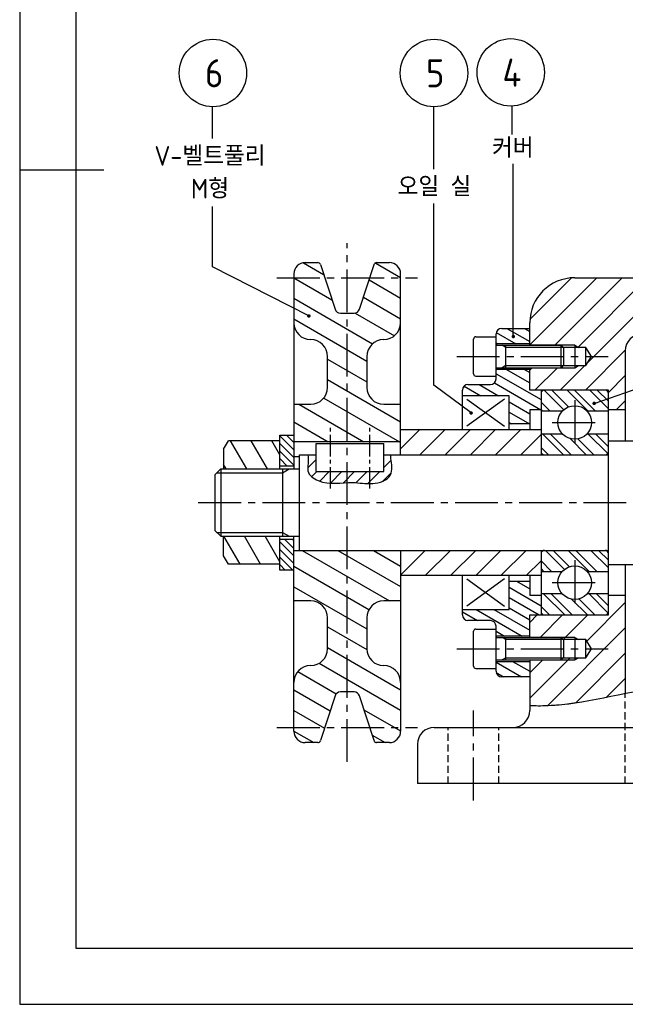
# Model space of a CAD drawing. Header units: millimetres. Extents: x 0 to 420, y 0 to 297.
# Tile 1 of 4: x 0 to 108, y 0 to 175. Entities that reach past the tile are written whole.
import ezdxf
from ezdxf.enums import TextEntityAlignment as Align

# ---------------------------------------------------------------- set-up
doc = ezdxf.new("R2010")
doc.units = ezdxf.units.MM
doc.header["$LTSCALE"] = 0.4
doc.linetypes.add('CENTER2', pattern=[28.575, 19.05, -3.175, 3.175, -3.175])
doc.linetypes.add('HIDDEN2', pattern=[4.7625, 3.175, -1.5875])
for name, color, linetype in [('가는선', 1, 'Continuous'), ('문자', 2, 'Continuous'), ('숨은선', 2, 'HIDDEN2'), ('외형선', 3, 'Continuous'), ('윤곽선', 5, 'Continuous'), ('중심선', 1, 'CENTER2')]:
    doc.layers.add(name, color=color, linetype=linetype)
doc.styles.get("Standard").update_dxf_attribs({"font": 'isocp.shx', "bigfont": 'whgtxt.shx'})
doc.dimstyles.new('ISO-25', dxfattribs={"dimtxt": 2.5, "dimasz": 2.5, "dimexe": 1.25, "dimexo": 0.625, "dimtad": 1, "dimtxsty": 'Standard', "dimcen": 2.5, "dimadec": 0, "dimazin": 0, "dimtfac": 1, "dimtmove": 0, "dimatfit": 3, "dimfxl": 1, "dimarcsym": 0})
pattern_1 = [(45, (-5.793, -15.1847), (-2.245064, 2.245064), [])]

# ---------------------------------------------------------------- blocks, each defined once
blk = doc.blocks.new('*U2')
at = {"layer": '가는선'}
h = blk.add_hatch(dxfattribs=at)
h.set_pattern_fill('ANSI31', color=256, scale=25.4, angle=105.0002, style=0)
h.set_pattern_definition([(150.0002, (-5.793, -15.1847), (-1.58749, -2.74964), [])])
edge = h.paths.add_edge_path()
edge.add_ellipse((59.53, 123.97), major_axis=(0, -1), ratio=1, start_angle=0, end_angle=72)
edge.add_line((60.48, 123.66), (63.07, 131.62))
edge.add_ellipse((63.54, 131.47), major_axis=(-0.476, 0.155), ratio=1, start_angle=288, end_angle=360, ccw=False)
edge.add_line((63.54, 131.97), (65.8, 131.97))
edge.add_ellipse((65.8, 129.97), major_axis=(0, 2), ratio=1, start_angle=270, end_angle=360, ccw=False)
edge.add_line((67.8, 129.97), (67.8, 121.27))
edge.add_ellipse((64.8, 121.27), major_axis=(3, 0), ratio=1, start_angle=270, end_angle=360, ccw=False)
edge.add_ellipse((64.8, 115.27), major_axis=(0, 3), ratio=1, start_angle=0, end_angle=90)
edge.add_line((61.8, 115.27), (61.8, 109.77))
edge.add_ellipse((64.8, 109.77), major_axis=(-3, 0), ratio=1, start_angle=0, end_angle=90)
edge.add_line((64.8, 106.77), (67.8, 106.77))
edge.add_line((67.8, 106.77), (67.8, 102.27))
edge.add_line((67.8, 102.27), (67.8, 100.07))
edge.add_line((67.8, 100.07), (48.8, 100.07))
edge.add_line((48.8, 100.07), (48.8, 101.27))
edge.add_line((48.8, 101.27), (48.8, 106.77))
edge.add_line((48.8, 106.77), (51.8, 106.77))
edge.add_ellipse((51.8, 109.77), major_axis=(0, -3), ratio=1, start_angle=0, end_angle=90)
edge.add_line((54.8, 109.77), (54.8, 115.27))
edge.add_ellipse((51.8, 115.27), major_axis=(3, 0), ratio=1, start_angle=0, end_angle=90)
edge.add_ellipse((51.8, 121.27), major_axis=(0, -3), ratio=1, start_angle=270, end_angle=360, ccw=False)
edge.add_line((48.8, 121.27), (48.8, 129.97))
edge.add_ellipse((50.8, 129.97), major_axis=(-2, 0), ratio=1, start_angle=270, end_angle=360, ccw=False)
edge.add_line((50.8, 131.97), (53.06, 131.97))
edge.add_ellipse((53.06, 131.47), major_axis=(0, 0.5), ratio=1, start_angle=288, end_angle=360, ccw=False)
edge.add_line((53.54, 131.62), (56.13, 123.66))
edge.add_ellipse((57.08, 123.97), major_axis=(-0.951, -0.309), ratio=1, start_angle=0, end_angle=72)
edge.add_line((57.08, 122.97), (59.53, 122.97))
edge = h.paths.add_edge_path()
edge.add_ellipse((59.53, 54.57), major_axis=(0.951, 0.309), ratio=1, start_angle=0, end_angle=72)
edge.add_line((59.53, 55.57), (57.08, 55.57))
edge.add_ellipse((57.08, 54.57), major_axis=(0, 1), ratio=1, start_angle=0, end_angle=72)
edge.add_line((56.13, 54.88), (53.54, 46.91))
edge.add_ellipse((53.06, 47.07), major_axis=(0.476, -0.155), ratio=1, start_angle=288, end_angle=360, ccw=False)
edge.add_line((53.06, 46.57), (50.8, 46.57))
edge.add_ellipse((50.8, 48.57), major_axis=(0, -2), ratio=1, start_angle=270, end_angle=360, ccw=False)
edge.add_line((48.8, 48.57), (48.8, 57.27))
edge.add_ellipse((51.8, 57.27), major_axis=(-3, 0), ratio=1, start_angle=270, end_angle=360, ccw=False)
edge.add_ellipse((51.8, 63.27), major_axis=(0, -3), ratio=1, start_angle=0, end_angle=90)
edge.add_line((54.8, 63.27), (54.8, 68.77))
edge.add_ellipse((51.8, 68.77), major_axis=(3, 0), ratio=1, start_angle=0, end_angle=90)
edge.add_line((51.8, 71.77), (48.8, 71.77))
edge.add_line((48.8, 71.77), (48.8, 77.27))
edge.add_line((48.8, 77.27), (48.8, 80.77))
edge.add_line((48.8, 80.77), (67.8, 80.77))
edge.add_line((67.8, 80.77), (67.8, 76.27))
edge.add_line((67.8, 76.27), (67.8, 71.77))
edge.add_line((67.8, 71.77), (64.8, 71.77))
edge.add_ellipse((64.8, 68.77), major_axis=(0, 3), ratio=1, start_angle=0, end_angle=90)
edge.add_line((61.8, 68.77), (61.8, 63.27))
edge.add_ellipse((64.8, 63.27), major_axis=(-3, 0), ratio=1, start_angle=0, end_angle=90)
edge.add_ellipse((64.8, 57.27), major_axis=(0, 3), ratio=1, start_angle=270, end_angle=360, ccw=False)
edge.add_line((67.8, 57.27), (67.8, 48.57))
edge.add_ellipse((65.8, 48.57), major_axis=(2, 0), ratio=1, start_angle=270, end_angle=360, ccw=False)
edge.add_line((65.8, 46.57), (63.54, 46.57))
edge.add_ellipse((63.54, 47.07), major_axis=(0, -0.5), ratio=1, start_angle=288, end_angle=360, ccw=False)
edge.add_line((63.07, 46.91), (60.48, 54.88))
h = blk.add_hatch(dxfattribs=at)
h.set_pattern_fill('ANSI31', color=256, scale=25.4, style=0)
h.set_pattern_definition(pattern_1)
edge = h.paths.add_edge_path()
edge.add_line((96.37, 117.27), (90.8, 117.27))
edge.add_line((90.8, 117.27), (90.8, 117.52))
edge.add_line((90.8, 117.52), (90.8, 120.27))
edge.add_line((90.8, 120.27), (90.8, 121.27))
edge.add_ellipse((98.8, 121.27), major_axis=(-8, 0), ratio=1, start_angle=270, end_angle=360, ccw=False)
edge.add_line((98.8, 129.27), (128.35, 129.27))
edge.add_line((128.35, 129.27), (128.35, 119.27))
edge.add_line((128.35, 119.27), (110.8, 119.27))
edge.add_ellipse((110.8, 116.27), major_axis=(0, 3), ratio=1, start_angle=0, end_angle=90)
edge.add_line((107.8, 116.27), (107.8, 105.77))
edge.add_line((107.8, 105.77), (104.8, 105.77))
edge.add_line((104.8, 105.77), (104.8, 108.67))
edge.add_line((104.8, 108.67), (104.8, 109.27))
edge.add_line((104.8, 109.27), (104.2, 109.27))
edge.add_line((104.2, 109.27), (93.4, 109.27))
edge.add_line((93.4, 109.27), (92.8, 109.27))
edge.add_line((92.8, 109.27), (90.8, 109.27))
edge.add_line((90.8, 109.27), (90.8, 113.02))
edge.add_line((90.8, 113.02), (90.8, 113.27))
edge.add_line((90.8, 113.27), (96.37, 113.27))
edge.add_line((96.37, 113.27), (96.75, 113.65))
edge.add_line((96.75, 113.65), (100.8, 113.65))
edge.add_line((100.8, 113.65), (101.78, 115.27))
edge.add_line((101.78, 115.27), (100.8, 116.89))
edge.add_line((100.8, 116.89), (96.75, 116.89))
edge.add_line((96.75, 116.89), (96.37, 117.27))
edge = h.paths.add_edge_path()
edge.add_line((96.37, 65.27), (90.8, 65.27))
edge.add_line((90.8, 65.27), (90.8, 65.52))
edge.add_line((90.8, 65.52), (90.8, 69.27))
edge.add_line((90.8, 69.27), (92.8, 69.27))
edge.add_line((92.8, 69.27), (93.4, 69.27))
edge.add_line((93.4, 69.27), (104.2, 69.27))
edge.add_line((104.2, 69.27), (104.8, 69.27))
edge.add_line((104.8, 69.27), (104.8, 69.87))
edge.add_line((104.8, 69.87), (104.8, 72.77))
edge.add_line((104.8, 72.77), (107.8, 72.77))
edge.add_line((107.8, 72.77), (107.8, 55.26))
edge.add_spline(control_points=[(107.8, 55.26), (104.69, 54.66), (101.71, 54), (98.8, 53.58)], knot_values=[6.103661, 6.103661, 6.103661, 6.103661, 7.253187, 7.253187, 7.253187, 7.253187], degree=3, periodic=0)
edge.add_spline(control_points=[(98.8, 53.58), (98.75, 53.57), (98.71, 53.56), (98.52, 53.54), (98.38, 53.52), (97.99, 53.46), (97.75, 53.43), (96.84, 53.32), (96.19, 53.25), (95.24, 53.18), (94.92, 53.15), (94.62, 53.14), (93.9, 53.1), (93.26, 53.08), (92.12, 53.07), (91.65, 53.09), (90.98, 53.11), (90.8, 53.12), (90.8, 53.12)], knot_values=[4.620772, 4.620772, 4.620772, 4.620772, 4.635681, 4.635681, 4.678176, 4.678176, 4.751876, 4.751876, 4.955897, 4.955897, 5.064272, 5.064272, 5.064272, 5.31548, 5.31548, 5.592295, 5.592295, 5.882512, 5.882512, 5.882512, 5.882512], degree=3, periodic=0)
edge.add_line((90.8, 53.12), (90.8, 58.27))
edge.add_line((90.8, 58.27), (90.8, 61.02))
edge.add_line((90.8, 61.02), (90.8, 61.27))
edge.add_line((90.8, 61.27), (96.37, 61.27))
edge.add_line((96.37, 61.27), (96.75, 61.65))
edge.add_line((96.75, 61.65), (100.8, 61.65))
edge.add_line((100.8, 61.65), (101.78, 63.27))
edge.add_line((101.78, 63.27), (100.8, 64.89))
edge.add_line((100.8, 64.89), (96.75, 64.89))
edge.add_line((96.75, 64.89), (96.37, 65.27))
edge = h.paths.add_edge_path()
edge.add_line((165.23, 61.27), (170.8, 61.27))
edge.add_line((170.8, 61.27), (170.8, 61.02))
edge.add_line((170.8, 61.02), (170.8, 58.27))
edge.add_line((170.8, 58.27), (170.8, 54.34))
edge.add_spline(control_points=[(170.8, 54.34), (170.8, 54.34), (170.77, 54.34), (170.53, 54.31), (170.16, 54.28), (169.07, 54.17), (168.38, 54.11), (166.82, 53.96), (165.98, 53.88), (164.63, 53.76), (164.16, 53.72), (163.52, 53.67), (163.35, 53.66), (163.08, 53.64), (162.98, 53.63), (162.85, 53.62), (162.83, 53.62), (162.8, 53.62)], knot_values=[1.696332, 1.696332, 1.696332, 1.696332, 1.825777, 1.825777, 2.141356, 2.141356, 2.444931, 2.444931, 2.726097, 2.726097, 2.870209, 2.870209, 2.92035, 2.92035, 2.951828, 2.951828, 2.9585, 2.9585, 2.9585, 2.9585], degree=3, periodic=0)
edge.add_spline(control_points=[(162.8, 53.62), (159.68, 53.39), (156.75, 53.28), (153.8, 53.31)], knot_values=[0.050313, 0.050313, 0.050313, 0.050313, 0.995829, 0.995829, 0.995829, 0.995829], degree=3, periodic=0)
edge.add_line((153.8, 53.31), (153.8, 72.77))
edge.add_line((153.8, 72.77), (156.8, 72.77))
edge.add_line((156.8, 72.77), (156.8, 69.87))
edge.add_line((156.8, 69.87), (156.8, 69.27))
edge.add_line((156.8, 69.27), (157.4, 69.27))
edge.add_line((157.4, 69.27), (168.2, 69.27))
edge.add_line((168.2, 69.27), (168.8, 69.27))
edge.add_line((168.8, 69.27), (170.8, 69.27))
edge.add_line((170.8, 69.27), (170.8, 65.52))
edge.add_line((170.8, 65.52), (170.8, 65.27))
edge.add_line((170.8, 65.27), (165.23, 65.27))
edge.add_line((165.23, 65.27), (164.85, 64.89))
edge.add_line((164.85, 64.89), (160.8, 64.89))
edge.add_line((160.8, 64.89), (159.83, 63.27))
edge.add_line((159.83, 63.27), (160.8, 61.65))
edge.add_line((160.8, 61.65), (164.85, 61.65))
edge.add_line((164.85, 61.65), (165.23, 61.27))
edge = h.paths.add_edge_path()
edge.add_line((165.23, 113.27), (170.8, 113.27))
edge.add_line((170.8, 113.27), (170.8, 113.02))
edge.add_line((170.8, 113.02), (170.8, 109.27))
edge.add_line((170.8, 109.27), (168.8, 109.27))
edge.add_line((168.8, 109.27), (168.2, 109.27))
edge.add_line((168.2, 109.27), (157.4, 109.27))
edge.add_line((157.4, 109.27), (156.8, 109.27))
edge.add_line((156.8, 109.27), (156.8, 108.67))
edge.add_line((156.8, 108.67), (156.8, 105.77))
edge.add_line((156.8, 105.77), (153.8, 105.77))
edge.add_line((153.8, 105.77), (153.8, 116.27))
edge.add_ellipse((150.8, 116.27), major_axis=(3, 0), ratio=1, start_angle=0, end_angle=90)
edge.add_line((150.8, 119.27), (133.26, 119.27))
edge.add_line((133.26, 119.27), (133.26, 129.27))
edge.add_line((133.26, 129.27), (162.8, 129.27))
edge.add_ellipse((162.8, 121.27), major_axis=(0, 8), ratio=1, start_angle=270, end_angle=360, ccw=False)
edge.add_line((170.8, 121.27), (170.8, 120.27))
edge.add_line((170.8, 120.27), (170.8, 117.52))
edge.add_line((170.8, 117.52), (170.8, 117.27))
edge.add_line((170.8, 117.27), (165.23, 117.27))
edge.add_line((165.23, 117.27), (164.85, 116.89))
edge.add_line((164.85, 116.89), (160.8, 116.89))
edge.add_line((160.8, 116.89), (159.83, 115.27))
edge.add_line((159.83, 115.27), (160.8, 113.65))
edge.add_line((160.8, 113.65), (164.85, 113.65))
edge.add_line((164.85, 113.65), (165.23, 113.27))
h = blk.add_hatch(dxfattribs=at)
h.set_pattern_fill('ANSI31', color=256, scale=0.5, angle=105.0002, style=0)
h.set_pattern_definition([(150.0002, (0, -7.4852), (-0.793744, -1.374819), [])])
edge = h.paths.add_edge_path()
edge.add_line((84.8, 61.02), (84.8, 59.77))
edge.add_line((84.8, 59.77), (84.8, 59.27))
edge.add_ellipse((85.8, 59.27), major_axis=(0, -1), ratio=1, start_angle=270, end_angle=360)
edge.add_line((85.8, 58.27), (90.8, 58.27))
edge.add_line((90.8, 58.27), (90.8, 61.02))
edge.add_line((90.8, 61.02), (84.8, 61.02))
edge = h.paths.add_edge_path()
edge.add_line((84.8, 118.77), (84.8, 117.52))
edge.add_line((84.8, 117.52), (90.8, 117.52))
edge.add_line((90.8, 117.52), (90.8, 120.27))
edge.add_line((90.8, 120.27), (85.8, 120.27))
edge.add_ellipse((85.8, 119.27), major_axis=(-1, 0), ratio=1, start_angle=270, end_angle=360)
edge.add_line((84.8, 119.27), (84.8, 118.77))
edge = h.paths.add_edge_path()
edge.add_line((84.8, 113.02), (84.8, 111.77))
edge.add_line((84.8, 111.77), (84.8, 111.27))
edge.add_ellipse((83.8, 111.27), major_axis=(0, -1), ratio=1, start_angle=0, end_angle=90, ccw=False)
edge.add_line((83.8, 110.27), (79.8, 110.27))
edge.add_ellipse((79.8, 109.27), major_axis=(-1, 0), ratio=1, start_angle=270, end_angle=360)
edge.add_line((78.8, 109.27), (78.8, 108.27))
edge.add_line((78.8, 108.27), (79.4, 108.27))
edge.add_line((79.4, 108.27), (86.8, 108.27))
edge.add_line((86.8, 108.27), (87.1, 108.27))
edge.add_line((87.1, 108.27), (87.1, 107.97))
edge.add_line((87.1, 107.97), (87.1, 104.37))
edge.add_line((87.1, 104.37), (87.1, 103.27))
edge.add_line((87.1, 103.27), (90.8, 103.27))
edge.add_line((90.8, 103.27), (90.8, 105.77))
edge.add_line((90.8, 105.77), (92.8, 105.77))
edge.add_line((92.8, 105.77), (92.8, 108.67))
edge.add_line((92.8, 108.67), (92.8, 109.27))
edge.add_line((92.8, 109.27), (90.8, 109.27))
edge.add_line((90.8, 109.27), (90.8, 113.02))
edge.add_line((90.8, 113.02), (84.8, 113.02))
edge = h.paths.add_edge_path()
edge.add_line((84.8, 66.77), (84.8, 65.52))
edge.add_line((84.8, 65.52), (90.8, 65.52))
edge.add_line((90.8, 65.52), (90.8, 69.27))
edge.add_line((90.8, 69.27), (92.8, 69.27))
edge.add_line((92.8, 69.27), (92.8, 69.87))
edge.add_line((92.8, 69.87), (92.8, 72.77))
edge.add_line((92.8, 72.77), (90.8, 72.77))
edge.add_line((90.8, 72.77), (90.8, 75.27))
edge.add_line((90.8, 75.27), (87.1, 75.27))
edge.add_line((87.1, 75.27), (87.1, 74.17))
edge.add_line((87.1, 74.17), (87.1, 70.57))
edge.add_line((87.1, 70.57), (87.1, 70.27))
edge.add_line((87.1, 70.27), (86.8, 70.27))
edge.add_line((86.8, 70.27), (79.4, 70.27))
edge.add_line((79.4, 70.27), (78.8, 70.27))
edge.add_line((78.8, 70.27), (78.8, 69.27))
edge.add_ellipse((79.8, 69.27), major_axis=(0, -1), ratio=1, start_angle=270, end_angle=360)
edge.add_line((79.8, 68.27), (83.8, 68.27))
edge.add_ellipse((83.8, 67.27), major_axis=(1, 0), ratio=1, start_angle=0, end_angle=90, ccw=False)
edge.add_line((84.8, 67.27), (84.8, 66.77))
h = blk.add_hatch(dxfattribs=at)
h.set_pattern_fill('ANSI32', color=256, scale=0.3, angle=90)
h.set_pattern_definition([(135, (0, -7.4852), (-2.02056, -2.02056), []), (135, (8e-17, -6.138), (-2.02056, -2.02056), [])])
h.paths.add_polyline_path([(101.03, 105.52), (104.8, 105.52), (104.8, 108.67, 0.414214), (104.2, 109.27), (93.4, 109.27, 0.414214), (92.8, 108.67), (92.8, 105.52), (96.58, 105.52, -0.445148)])
h.paths.add_polyline_path([(96.58, 101.52), (92.8, 101.52), (92.8, 98.37, 0.414214), (93.4, 97.77), (104.2, 97.77, 0.414214), (104.8, 98.37), (104.8, 101.52), (101.03, 101.52, -0.445148)])
h.paths.add_polyline_path([(93.4, 80.77, 0.414214), (92.8, 80.17), (92.8, 77.02), (96.58, 77.02, -0.445148), (101.03, 77.02), (104.8, 77.02), (104.8, 80.17, 0.414214), (104.2, 80.77)])
h.paths.add_polyline_path([(101.03, 73.02, -0.445148), (96.58, 73.02), (92.8, 73.02), (92.8, 69.87, 0.414214), (93.4, 69.27), (104.2, 69.27, 0.414214), (104.8, 69.87), (104.8, 73.02)])
h = blk.add_hatch(dxfattribs=at)
h.set_pattern_fill('ANSI31', color=256, scale=25.4, style=0)
h.set_pattern_definition(pattern_1)
h.paths.add_polyline_path([(92.8, 77.02), (92.8, 76.27), (67.8, 76.27), (67.8, 80.77), (92.8, 80.77), (92.8, 80.17)])
h.paths.add_polyline_path([(67.8, 100.07), (67.8, 102.27), (92.8, 102.27), (92.8, 101.52), (92.8, 98.37), (92.8, 97.77), (67.8, 97.77)])
h = blk.add_hatch(dxfattribs=at)
h.set_pattern_fill('ANSI31', color=256, scale=25.4, angle=75.0002, style=0)
h.set_pattern_definition([(120.0002, (-5.793, -15.1847), (-2.749626, -1.58751), [])])
h.paths.add_polyline_path([(36.3, 83.27), (46.3, 83.27), (46.3, 83.27), (46.3, 82.77), (46.3, 78.3), (37.15, 78.3), (36.3, 79.77), (36.3, 83.27)])
h.paths.add_polyline_path([(46.3, 95.27), (36.3, 95.27), (36.3, 95.27), (36.3, 98.77), (37.15, 100.24), (46.3, 100.24), (46.3, 95.77), (46.3, 95.27)])
h = blk.add_hatch(dxfattribs=at)
h.set_pattern_fill('ANSI31', color=256, scale=0.3, angle=90.0002, style=0)
h.set_pattern_definition([(135.0002, (0, -7.4852), (-0.673517, -0.673522), [])])
h.paths.add_polyline_path([(48.8, 77.27), (46.3, 77.27), (46.3, 78.3), (46.3, 82.77), (48.8, 82.77), (48.8, 80.77)])
h.paths.add_polyline_path([(46.3, 101.27), (48.8, 101.27), (48.8, 100.07), (48.8, 95.77), (46.3, 95.77), (46.3, 100.24)])
h = blk.add_hatch(dxfattribs=at)
h.set_pattern_fill('ANSI31', color=256, scale=0.5)
h.set_pattern_definition([(45, (0, -7.4852), (-1.122532, 1.122532), [])])
edge = h.paths.add_edge_path()
edge.add_spline(control_points=[(51.31, 97.77), (51.35, 97.26), (51.41, 96.31), (51.05, 94.44), (54.31, 92.07), (58.49, 93.25), (62.68, 92.31), (66.01, 93.37), (66.35, 95.65), (66.07, 96.81), (66.06, 97.55), (66.06, 97.77)], knot_values=[0, 0, 0, 0, 1.539192, 2.870312, 5.367946, 11.533611, 15.094292, 18.605045, 19.993255, 21.550675, 22.204287, 22.204287, 22.204287, 22.204287], degree=3, periodic=0)
edge.add_line((66.06, 97.77), (64.8, 97.77))
edge.add_line((64.8, 97.77), (64.8, 94.77))
edge.add_line((64.8, 94.77), (52.8, 94.77))
edge.add_line((52.8, 94.77), (52.8, 97.77))
edge.add_line((52.8, 97.77), (51.31, 97.77))
for points in [[(34.35, 154.06), (34.35, 159.7)], [(73.7, 148.6), (73.7, 159.7)], [(87.65, 154.74), (87.65, 159.81)]]:
    blk.add_lwpolyline(points)
at = {"layer": 'Defpoints'}
blk.add_lwpolyline([(0, 0), (420, 0), (420, 297), (0, 297)], close=True, dxfattribs=at)
at = {"layer": '가는선'}
for p, q in [((86.55, 116.89), (85.9, 117.27)), ((96.75, 116.89), (86.55, 116.89)), ((98.8, 117.27), (90.8, 117.27)), ((98.8, 117.27), (99.46, 116.89)), ((86.55, 113.65), (85.9, 113.27)), ((86.55, 113.65), (96.75, 113.65)), ((90.8, 113.27), (98.8, 113.27)), ((98.8, 113.27), (99.46, 113.65)), ((46.8, 94.59), (47.98, 95.27)), ((35.13, 94.59), (46.8, 94.59)), ((35.13, 83.94), (46.8, 83.94)), ((46.8, 83.94), (47.98, 83.27)), ((86.55, 64.89), (85.9, 65.27)), ((96.75, 64.89), (86.55, 64.89)), ((98.8, 65.27), (90.8, 65.27)), ((98.8, 65.27), (99.46, 64.89)), ((86.55, 61.65), (85.9, 61.27)), ((86.55, 61.65), (96.75, 61.65)), ((98.8, 61.27), (99.46, 61.65)), ((90.8, 61.27), (98.8, 61.27))]:
    blk.add_line(p, q, dxfattribs=at)
for points, knots in [([(51.31, 97.77), (51.35, 97.26), (51.41, 96.31), (51.05, 94.44), (54.31, 92.07), (58.49, 93.25), (62.68, 92.31), (66.01, 93.37), (66.35, 95.65), (66.07, 96.81), (66.06, 97.55), (66.06, 97.77)], [0, 0, 0, 0, 1.539192, 2.870312, 5.367946, 11.533611, 15.094292, 18.605045, 19.993255, 21.550675, 22.204287, 22.204287, 22.204287, 22.204287]), ([(170.8, 54.34), (170.8, 54.34), (170.77, 54.34), (170.53, 54.31), (170.16, 54.28), (169.07, 54.17), (168.38, 54.11), (166.82, 53.96), (165.98, 53.88), (164.63, 53.76), (164.16, 53.72), (163.52, 53.67), (163.35, 53.66), (163.08, 53.64), (162.98, 53.63), (162.85, 53.62), (162.83, 53.62), (162.8, 53.62), (156.79, 53.18), (151.48, 53.16), (136.28, 54.79), (129.27, 56.86), (112.6, 56.75), (105.5, 54.56), (98.8, 53.58), (98.75, 53.57), (98.71, 53.56), (98.52, 53.54), (98.38, 53.52), (97.99, 53.46), (97.75, 53.43), (96.84, 53.32), (96.19, 53.25), (95.24, 53.18), (94.92, 53.15), (94.62, 53.14), (93.9, 53.1), (93.26, 53.08), (92.12, 53.07), (91.65, 53.09), (90.98, 53.11), (90.8, 53.12), (90.8, 53.12)], [0, 0, 0, 0, 0.129445, 0.129445, 0.445024, 0.445024, 0.7486, 0.7486, 1.029765, 1.029765, 1.173877, 1.173877, 1.224018, 1.224018, 1.255496, 1.255496, 1.262168, 1.262168, 1.262168, 3.083883, 3.083883, 5.815756, 5.815756, 8.465043, 8.465043, 8.465043, 8.479952, 8.479952, 8.522447, 8.522447, 8.596147, 8.596147, 8.800168, 8.800168, 8.908543, 8.908543, 8.908543, 9.159751, 9.159751, 9.436566, 9.436566, 9.726783, 9.726783, 9.726783, 9.726783])]:
    blk.add_open_spline(points, degree=3, knots=knots, dxfattribs=at)
at = {"layer": '숨은선'}
for p, q in [((107.8, 39.27), (107.8, 55.26)), ((76.3, 39.27), (76.3, 49.27)), ((85.3, 39.27), (85.3, 49.27))]:
    blk.add_line(p, q, dxfattribs=at)
at = {"layer": '외형선'}
for p, q in [((0, 148.5), (15, 148.5)), ((50.8, 131.97), (53.06, 131.97)), ((53.54, 131.62), (56.13, 123.66)), ((60.48, 123.66), (63.07, 131.62)), ((63.54, 131.97), (65.8, 131.97)), ((48.8, 129.97), (48.8, 95.27)), ((67.8, 97.77), (67.8, 129.97)), ((98.8, 129.27), (162.8, 129.27)), ((57.08, 122.97), (59.53, 122.97)), ((90.8, 117.27), (90.8, 121.27)), ((84.8, 111.27), (84.8, 119.27)), ((85.8, 120.27), (90.8, 120.27)), ((80.8, 112.17), (80.8, 118.37)), ((81.2, 118.77), (84.8, 118.77)), ((90.8, 117.52), (84.8, 117.52)), ((84.9, 117.27), (96.37, 117.27)), ((86.55, 113.27), (86.55, 117.27)), ((96.37, 113.27), (96.37, 117.27)), ((96.8, 116.84), (96.37, 117.27)), ((100.8, 116.89), (96.75, 116.89)), ((96.8, 116.84), (96.8, 113.7)), ((98.8, 117.27), (98.8, 113.27)), ((101.78, 115.27), (100.8, 116.89)), ((100.8, 113.65), (100.8, 116.89)), ((107.8, 116.27), (107.8, 100.27)), ((54.8, 109.77), (54.8, 115.27)), ((61.8, 115.27), (61.8, 109.77)), ((100.8, 113.65), (101.78, 115.27)), ((84.8, 113.02), (90.8, 113.02)), ((84.9, 113.27), (96.37, 113.27)), ((90.8, 109.27), (90.8, 113.27)), ((96.8, 113.7), (96.37, 113.27)), ((96.75, 113.65), (100.8, 113.65)), ((81.2, 111.77), (84.8, 111.77)), ((78.8, 102.27), (78.8, 109.27)), ((79.8, 110.27), (83.8, 110.27)), ((104.8, 109.27), (90.8, 109.27)), ((92.8, 109.27), (92.8, 97.77)), ((104.8, 69.27), (104.8, 109.27)), ((87.1, 108.27), (78.8, 108.27)), ((86.29, 107.68), (79.61, 102.85)), ((79.61, 107.68), (86.29, 102.85)), ((87.1, 102.27), (87.1, 108.27)), ((48.8, 106.77), (51.8, 106.77)), ((64.8, 106.77), (67.8, 106.77)), ((92.8, 105.77), (90.8, 105.77)), ((90.8, 105.77), (90.8, 102.27)), ((96.58, 105.52), (92.8, 105.52)), ((104.8, 105.52), (101.03, 105.52)), ((107.8, 105.77), (104.8, 105.77)), ((67.8, 102.27), (92.8, 102.27)), ((90.8, 103.27), (87.1, 103.27)), ((36.3, 98.77), (37.15, 100.24)), ((46.3, 100.24), (37.15, 100.24)), ((46.3, 101.27), (48.8, 101.27)), ((46.3, 95.27), (46.3, 101.27)), ((67.8, 100.07), (48.8, 100.07)), ((92.8, 101.52), (96.58, 101.52)), ((101.03, 101.52), (104.8, 101.52)), ((104.8, 100.27), (156.8, 100.27)), ((36.3, 98.77), (36.3, 95.27)), ((52.8, 99.77), (64.8, 99.77)), ((52.8, 94.77), (52.8, 99.77)), ((64.8, 94.77), (64.8, 99.77)), ((49.8, 97.39), (48.8, 97.39)), ((49.8, 80.77), (49.8, 97.77)), ((49.8, 97.77), (52.8, 97.77)), ((64.8, 97.77), (104.8, 97.77)), ((34.8, 94.27), (35.8, 95.27)), ((35.8, 95.27), (35.8, 83.27)), ((35.8, 95.27), (49.8, 95.27)), ((36.3, 95.27), (36.3, 95.27)), ((48.8, 95.77), (46.3, 95.77)), ((46.3, 95.27), (46.3, 95.27)), ((46.8, 95.27), (46.8, 83.27)), ((52.8, 94.77), (64.8, 94.77)), ((34.8, 84.27), (34.8, 94.27)), ((34.8, 84.27), (35.8, 83.27)), ((35.8, 83.27), (49.8, 83.27)), ((36.3, 83.27), (36.3, 83.27)), ((36.3, 79.77), (36.3, 83.27)), ((46.3, 77.27), (46.3, 83.27)), ((46.3, 83.27), (46.3, 83.27)), ((46.3, 82.77), (48.8, 82.77)), ((48.8, 48.57), (48.8, 83.27)), ((48.8, 80.77), (104.8, 80.77)), ((67.8, 80.77), (67.8, 48.57)), ((92.8, 80.77), (92.8, 69.27)), ((37.15, 78.3), (36.3, 79.77)), ((46.3, 78.3), (37.15, 78.3)), ((48.8, 77.27), (46.3, 77.27)), ((104.8, 78.27), (156.8, 78.27)), ((107.8, 78.27), (107.8, 55.26)), ((92.8, 76.27), (67.8, 76.27)), ((78.8, 69.27), (78.8, 76.27)), ((86.29, 75.68), (79.61, 70.85)), ((79.61, 75.68), (86.29, 70.85)), ((87.1, 70.27), (87.1, 76.27)), ((90.8, 76.27), (90.8, 72.77)), ((92.8, 77.02), (96.58, 77.02)), ((101.03, 77.02), (104.8, 77.02)), ((87.1, 75.27), (90.8, 75.27)), ((90.8, 72.77), (92.8, 72.77)), ((96.58, 73.02), (92.8, 73.02)), ((104.8, 73.02), (101.03, 73.02)), ((104.8, 72.77), (107.8, 72.77)), ((51.8, 71.77), (48.8, 71.77)), ((67.8, 71.77), (64.8, 71.77)), ((78.8, 70.27), (87.1, 70.27)), ((54.8, 63.27), (54.8, 68.77)), ((61.8, 68.77), (61.8, 63.27)), ((90.8, 69.27), (104.8, 69.27)), ((90.8, 65.27), (90.8, 69.27)), ((83.8, 68.27), (79.8, 68.27)), ((81.2, 66.77), (84.8, 66.77)), ((84.8, 59.27), (84.8, 67.27)), ((80.8, 60.17), (80.8, 66.37)), ((90.8, 65.52), (84.8, 65.52)), ((84.9, 65.27), (96.37, 65.27)), ((86.55, 61.27), (86.55, 65.27)), ((96.37, 61.27), (96.37, 65.27)), ((96.8, 64.84), (96.37, 65.27)), ((100.8, 64.89), (96.75, 64.89)), ((96.8, 64.84), (96.8, 61.7)), ((98.8, 65.27), (98.8, 61.27)), ((101.78, 63.27), (100.8, 64.89)), ((100.8, 61.65), (100.8, 64.89)), ((100.8, 61.65), (101.78, 63.27)), ((96.8, 61.7), (96.37, 61.27)), ((96.75, 61.65), (100.8, 61.65)), ((81.2, 59.77), (84.8, 59.77)), ((84.8, 61.02), (90.8, 61.02)), ((84.9, 61.27), (96.37, 61.27)), ((90.8, 61.27), (90.8, 52.27)), ((90.8, 58.27), (85.8, 58.27)), ((56.13, 54.88), (53.54, 46.91)), ((59.53, 55.57), (57.08, 55.57)), ((63.07, 46.91), (60.48, 54.88)), ((73.8, 49.27), (187.8, 49.27)), ((53.06, 46.57), (50.8, 46.57)), ((65.8, 46.57), (63.54, 46.57)), ((70.8, 46.27), (70.8, 39.27)), ((190.8, 39.27), (70.8, 39.27))]:
    blk.add_line(p, q, dxfattribs=at)
for centre, radius in [((34.4, 165.7), 6), ((73.75, 165.7), 6), ((87.41, 165.81), 6), ((98.8, 103.52), 2.99), ((98.8, 75.02), 2.99)]:
    blk.add_circle(centre, radius, dxfattribs=at)
for centre, radius, start, end in [((50.8, 129.97), 2, 90, 180), ((53.06, 131.47), 0.5, 18, 90), ((63.54, 131.47), 0.5, 90, 162), ((65.8, 129.97), 2, 0, 90), ((98.8, 121.27), 8, 90, 180), ((57.08, 123.97), 1, 198, 270), ((59.53, 123.97), 1, 270, 342), ((51.8, 121.27), 3, 180, 270), ((64.8, 121.27), 3, 270, 0), ((85.8, 119.27), 1, 90, 180), ((110.8, 116.27), 3, 90, 180), ((51.8, 115.27), 3, 0, 90), ((64.8, 115.27), 3, 90, 180), ((81.2, 118.37), 0.4, 90, 180), ((84.9, 117.37), 0.1, 180, 270), ((81.2, 112.17), 0.4, 180, 270), ((84.9, 113.17), 0.1, 90, 180), ((83.8, 111.27), 1, 270, 0), ((51.8, 109.77), 3, 270, 0), ((64.8, 109.77), 3, 180, 270), ((79.8, 109.27), 1, 90, 180), ((93.4, 108.67), 0.6, 90, 180), ((104.2, 108.67), 0.6, 0, 90), ((93.4, 98.37), 0.6, 180, 270), ((104.2, 98.37), 0.6, 270, 0), ((93.4, 80.17), 0.6, 90, 180), ((104.2, 80.17), 0.6, 0, 90), ((51.8, 68.77), 3, 0, 90), ((64.8, 68.77), 3, 90, 180), ((79.8, 69.27), 1, 180, 270), ((93.4, 69.87), 0.6, 180, 270), ((104.2, 69.87), 0.6, 270, 0), ((81.2, 66.37), 0.4, 90, 180), ((83.8, 67.27), 1, 0, 90), ((84.9, 65.37), 0.1, 180, 270), ((51.8, 63.27), 3, 270, 0), ((64.8, 63.27), 3, 180, 270), ((51.8, 57.27), 3, 90, 180), ((64.8, 57.27), 3, 0, 90), ((81.2, 60.17), 0.4, 180, 270), ((84.9, 61.17), 0.1, 90, 180), ((85.8, 59.27), 1, 180, 270), ((57.08, 54.57), 1, 90, 162), ((59.53, 54.57), 1, 18, 90), ((87.8, 52.27), 3, 270, 0), ((73.8, 46.27), 3, 90, 180), ((50.8, 48.57), 2, 180, 270), ((65.8, 48.57), 2, 270, 0), ((53.06, 47.07), 0.5, 270, 342), ((63.54, 47.07), 0.5, 198, 270)]:
    blk.add_arc(centre, radius, start, end, dxfattribs=at)
at = {"layer": '윤곽선'}
blk.add_lwpolyline([(10, 10), (410, 10), (410, 287), (10, 287)], close=True, dxfattribs=at)
at = {"layer": '중심선'}
for p, q in [((58.3, 43.12), (58.3, 135.41)), ((45.8, 129.27), (70.8, 129.27)), ((77.8, 115.27), (104.78, 115.27)), ((98.8, 107.51), (98.8, 99.53)), ((94.81, 103.52), (102.79, 103.52)), ((31.78, 89.27), (229.81, 89.27)), ((98.8, 79.01), (98.8, 71.03)), ((94.81, 75.02), (102.79, 75.02)), ((77.8, 63.27), (104.78, 63.27)), ((80.8, 36.27), (80.8, 52.27)), ((45.8, 49.27), (70.8, 49.27))]:
    blk.add_line(p, q, dxfattribs=at)
at = {"layer": '중심선', "ltscale": 0.5}
for p, q in [((55.3, 91.77), (55.3, 102.77)), ((62.3, 91.77), (62.3, 102.77))]:
    blk.add_line(p, q, dxfattribs=at)
at = {"layer": '문자'}
for s, p in [('6', (34.61, 165.66)), ('4', (87.62, 165.76)), ('5', (73.96, 165.66))]:
    blk.add_text(s, height=5, dxfattribs=at).set_placement(p, align=Align.MIDDLE_CENTER)
at = {"layer": '문자', "char_height": 3.5, "width": 45.8098, "attachment_point": 5}
for s, insert in [('커버', (87.77, 152.37)), ('V-벨트풀리\\PM형', (33.88, 148.04)), ('오일 실', (73.83, 145.5))]:
    blk.add_mtext(s, dxfattribs=dict(at, insert=insert))
for points in [[(87.87, 118.82), (87.87, 149.54)], [(51.47, 122.47), (34.35, 131.21), (34.35, 141.94)], [(80.36, 105.21), (73.7, 110.14), (73.7, 142.48)], [(102.26, 106.92), (119.74, 112.97), (119.74, 136.52)]]:
    blk.add_leader(points, dimstyle='ISO-25', override={"dimgap": 0.625, "dimtad": 0, "dimldrblk": 'DotSmall'})

msp = doc.modelspace()

# ---------------------------------------------------------------- block references
msp.add_blockref('*U2', (0, 0))

doc.saveas('drawing.dxf')
